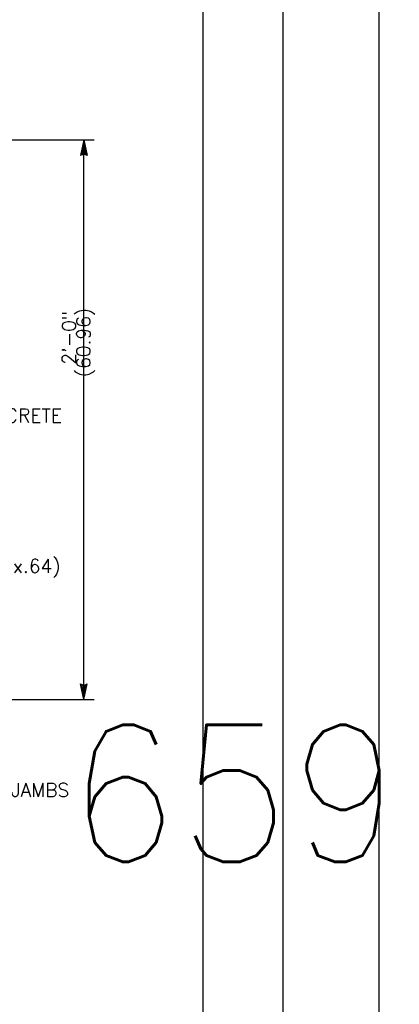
# Model space of a CAD drawing. Extents: x -21 to 2859, y -18 to 3983.
# Tile 24 of 47: x 17.56 to 21.03, y -1.66 to 7.32. Entities that reach past the tile are written whole.
import ezdxf
from ezdxf.enums import TextEntityAlignment as Align

# ---------------------------------------------------------------- set-up
doc = ezdxf.new("R2010")
doc.units = 0
doc.header["$LTSCALE"] = 25.4
doc.header["$MEASUREMENT"] = 0
doc.layers.add('PAN_TS', color=7, linetype='CONTINUOUS')
doc.layers.add('POINTS', color=1, linetype='CONTINUOUS')
doc.styles.add('TXT_SHX', font='txt.shx')

# ---------------------------------------------------------------- blocks, each defined once
blk = doc.blocks.new('LT2')
at = {"layer": 'PAN_TS', "color": 24, "linetype": 'CONTINUOUS'}
for p, q in [((0, 0), (-0.0015, 0.000325)), ((-0.00135, 0), (-0.0015, 0.000325)), ((0, 0), (-0.0015, -0.000325)), ((-0.0015, -0.000325), (-0.00135, 0)), ((-0.000387, 0), (-0.001362, 0.000212)), ((-0.001275, 0), (-0.001362, 0.000212)), ((-0.000387, 0), (-0.001362, -0.000212)), ((-0.001362, -0.000212), (-0.001275, 0)), ((-0.000763, 0), (-0.001225, 0.0001)), ((-0.001187, 0), (-0.001225, 0.0001)), ((-0.000763, 0), (-0.001225, -0.0001)), ((-0.001225, -0.0001), (-0.001187, 0))]:
    blk.add_line(p, q, dxfattribs=at)

msp = doc.modelspace()

# ---------------------------------------------------------------- linework, layer by layer
at = {"layer": 'PAN_TS', "color": 7, "linetype": 'CONTINUOUS'}
for p, q in [((20.8449, -17.8746), (20.8449, 12.1254)), ((19.9699, -16.9426), (19.9699, 11.0574)), ((19.2399, -16.3806), (19.2399, 10.4924)), ((15.6789, 6.221), (18.2449, 6.221)), ((18.1489, 1.115), (18.1489, 6.221)), ((15.0679, 1.115), (18.2449, 1.115))]:
    msp.add_line(p, q, dxfattribs=at)

# ---------------------------------------------------------------- block references
at = {"layer": 'PAN_TS', "linetype": 'CONTINUOUS', "xscale": 96, "yscale": 96, "zscale": 96}
for p, rotation in [((18.1489, 6.221), 90.00000000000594), ((18.1489, 1.115), 269.9999999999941)]:
    msp.add_blockref('LT2', p, dxfattribs=dict(at, rotation=rotation))

# ---------------------------------------------------------------- texts
at = {"layer": 'PAN_TS', "color": 7, "linetype": 'CONTINUOUS', "style": 'TXT_SHX'}
for s, p in [('2\'-0"', (18.0759, 4.4164)), ('(60.96)', (18.2089, 4.3733))]:
    msp.add_text(s, height=0.125, rotation=90, dxfattribs=at).set_placement(p, align=Align.CENTER)
for s, p in [('FACE OF CONCRETE', (17.0971, 3.6439)), ('(8.89x8.89x.64)', (17.2611, 2.2708)), ('BELTING. HEAD AND JAMBS', (16.8471, 0.2283))]:
    msp.add_text(s, height=0.125, dxfattribs=at).set_placement(p, align=Align.CENTER)
at = {"layer": 'POINTS', "color": 253, "linetype": 'CONTINUOUS', "style": 'TXT_SHX', "width": 0.95}
msp.add_text('6591-S3b.DWG', height=1.249988, dxfattribs=at).set_placement((17.9962, -0.3655))
msp.add_text('6591-S3b.DWG', height=1.249988, dxfattribs=at).set_placement((17.9962, -0.3655))

doc.saveas('drawing.dxf')
